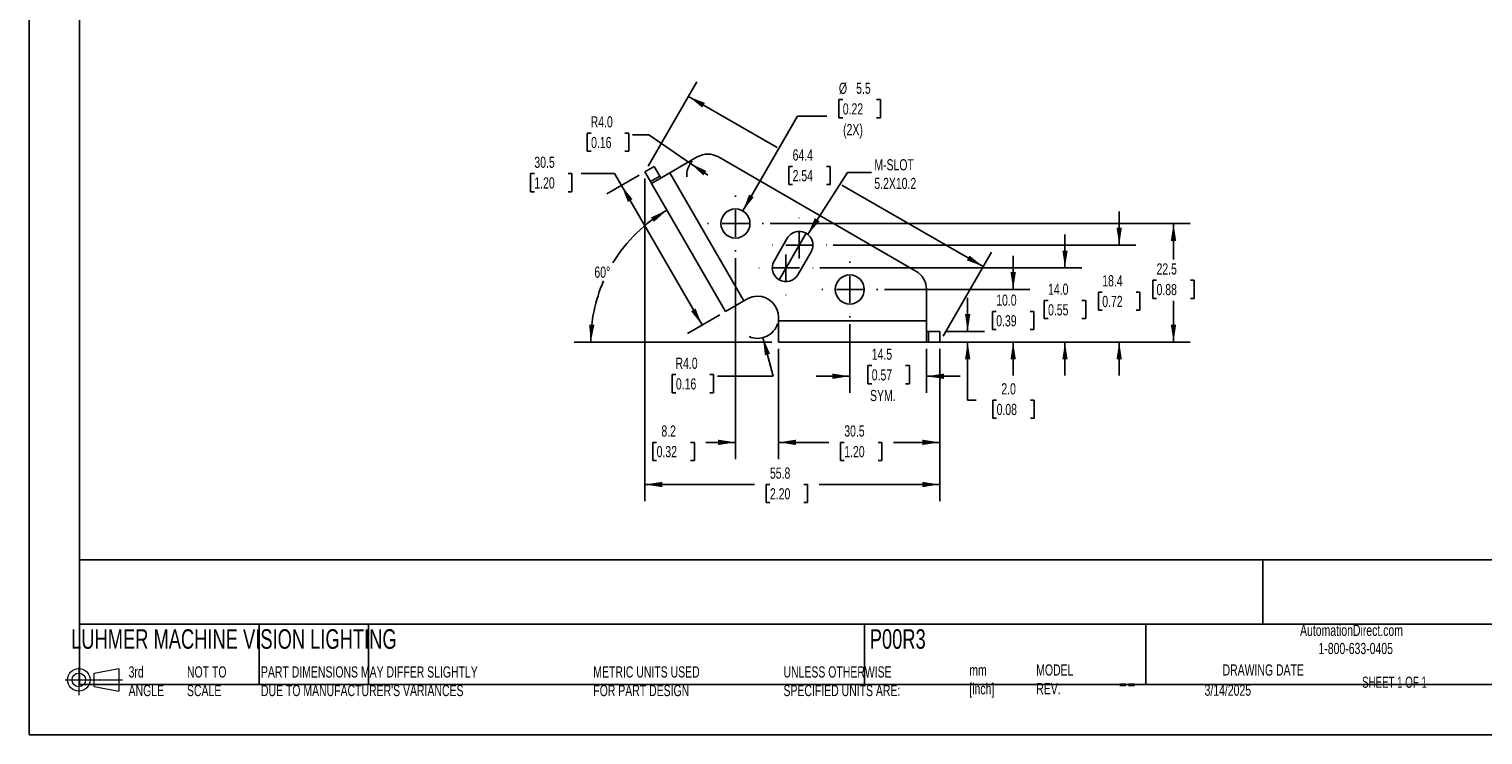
# Model space of a CAD drawing. Header units: millimetres. Extents: x 0 to 419, y 0 to 324.
# Tile 1 of 3: x 0 to 275, y 0 to 134. Entities that reach past the tile are written whole.
import ezdxf

# ---------------------------------------------------------------- set-up
doc = ezdxf.new("R2010")
doc.units = ezdxf.units.MM
doc.linetypes.add('CENTERX2', pattern=[20.32, 12.7, -2.54, 2.54, -2.54])
doc.layers.add('CENTER', color=40, linetype='CENTERX2')
doc.layers.add('DIMENSIONS', color=140, linetype='Continuous', lineweight=25)
doc.layers.add('TEXT', color=140, linetype='Continuous', lineweight=25)
doc.styles.add('SLDTEXTSTYLE0', font='TXT', dxfattribs={"width": 0.7})
doc.styles.add('SLDTEXTSTYLE1', font='TXT', dxfattribs={"width": 0.65})
doc.dimstyles.new('SLDDIMSTYLE10', dxfattribs={"dimtxt": 0.18, "dimasz": 3.302, "dimexe": 0, "dimexo": 0.0625, "dimgap": 0, "dimtad": 0, "dimtih": 1, "dimtoh": 1, "dimdec": 0, "dimrnd": 1e-09, "dimzin": 0, "dimdsep": 46, "dimtxsty": 'Standard', "dimsah": 1, "dimcen": 0.09, "dimadec": 0, "dimazin": 0, "dimtfac": 3.302, "dimtdec": 0, "dimtofl": 0, "dimtmove": 0, "dimatfit": 3, "dimfxl": 0, "dimfrac": 2, "dimtolj": 1, "dimtzin": 0, "dimarcsym": 0})
doc.dimstyles.new('SLDDIMSTYLE3', dxfattribs={"dimtxt": 2.158008, "dimasz": 3.302, "dimexe": 0, "dimexo": 0.0625, "dimgap": 0.539502, "dimtad": 0, "dimtih": 1, "dimtoh": 1, "dimdec": 1, "dimrnd": 1e-09, "dimzin": 12, "dimdsep": 46, "dimtxsty": 'SLDTEXTSTYLE0', "dimsah": 1, "dimcen": 0.09, "dimadec": 0, "dimazin": 3, "dimtfac": 1, "dimtdec": 1, "dimtofl": 0, "dimtmove": 0, "dimatfit": 3, "dimfxl": 0, "dimfrac": 2, "dimtolj": 1, "dimtzin": 12, "dimarcsym": 0})
doc.dimstyles.new('SLDDIMSTYLE4', dxfattribs={"dimtxt": 2.158008, "dimasz": 3.302, "dimexe": 0, "dimexo": 0.0625, "dimgap": 0.539502, "dimtad": 0, "dimtih": 1, "dimtoh": 1, "dimdec": 1, "dimrnd": 1e-09, "dimzin": 4, "dimdsep": 46, "dimtxsty": 'SLDTEXTSTYLE0', "dimsah": 1, "dimcen": 0.09, "dimadec": 0, "dimazin": 1, "dimtfac": 1, "dimtdec": 1, "dimtmove": 0, "dimatfit": 0, "dimfxl": 0, "dimfrac": 2, "dimtolj": 1, "dimtzin": 12, "dimarcsym": 0})
doc.dimstyles.new('SLDDIMSTYLE5', dxfattribs={"dimtxt": 2.158008, "dimasz": 3.302, "dimexe": 0, "dimexo": 0.0625, "dimgap": 0.539502, "dimtad": 0, "dimtih": 1, "dimtoh": 1, "dimdec": 1, "dimrnd": 1e-09, "dimzin": 12, "dimdsep": 46, "dimtxsty": 'SLDTEXTSTYLE0', "dimsah": 1, "dimcen": 0.09, "dimadec": 0, "dimazin": 3, "dimtfac": 1, "dimtdec": 1, "dimtmove": 0, "dimatfit": 0, "dimfxl": 0, "dimfrac": 2, "dimtolj": 1, "dimtzin": 12, "dimarcsym": 0})
doc.dimstyles.new('SLDDIMSTYLE6', dxfattribs={"dimtxt": 2.158008, "dimasz": 3.302, "dimexe": 0, "dimexo": 0.0625, "dimgap": 0.539502, "dimtad": 0, "dimtih": 1, "dimtoh": 1, "dimdec": 4, "dimzin": 12, "dimdsep": 46, "dimtxsty": 'SLDTEXTSTYLE0', "dimsah": 1, "dimcen": 0.09, "dimadec": 0, "dimazin": 3, "dimtfac": 1, "dimtdec": 0, "dimtofl": 0, "dimtmove": 0, "dimatfit": 3, "dimfxl": 0, "dimfrac": 2, "dimtolj": 1, "dimtzin": 12, "dimarcsym": 0})
doc.dimstyles.new('SLDDIMSTYLE7', dxfattribs={"dimtxt": 2.158008, "dimasz": 3.302, "dimexe": 0, "dimexo": 0.0625, "dimgap": 0.539502, "dimtad": 0, "dimtih": 1, "dimtoh": 1, "dimdec": 1, "dimrnd": 1e-09, "dimzin": 4, "dimdsep": 46, "dimtxsty": 'SLDTEXTSTYLE0', "dimsah": 1, "dimcen": 0, "dimadec": 0, "dimazin": 1, "dimtfac": 1, "dimtdec": 1, "dimtofl": 0, "dimtmove": 0, "dimatfit": 3, "dimfxl": 0, "dimfrac": 2, "dimtolj": 1, "dimtzin": 12, "dimarcsym": 0})
doc.dimstyles.new('SLDDIMSTYLE8', dxfattribs={"dimtxt": 2.158008, "dimasz": 3.302, "dimexe": 0, "dimexo": 0.0625, "dimgap": 0.539502, "dimtad": 0, "dimtih": 1, "dimtoh": 1, "dimdec": 1, "dimrnd": 1e-09, "dimzin": 4, "dimdsep": 46, "dimtxsty": 'SLDTEXTSTYLE0', "dimsah": 1, "dimcen": 0, "dimadec": 0, "dimazin": 1, "dimtfac": 1, "dimtdec": 1, "dimtofl": 0, "dimtmove": 0, "dimatfit": 3, "dimfxl": 0, "dimfrac": 2, "dimtolj": 1, "dimtzin": 12, "dimarcsym": 0})
doc.dimstyles.new('SLDDIMSTYLE9', dxfattribs={"dimtxt": 2.158008, "dimasz": 3.302, "dimexe": 0, "dimexo": 0.0625, "dimgap": 0.539502, "dimtad": 0, "dimtih": 1, "dimtoh": 1, "dimdec": 1, "dimrnd": 1e-09, "dimzin": 12, "dimdsep": 46, "dimtxsty": 'SLDTEXTSTYLE0', "dimsah": 1, "dimcen": 0, "dimadec": 0, "dimazin": 3, "dimtfac": 1, "dimtdec": 1, "dimtofl": 0, "dimtmove": 0, "dimatfit": 3, "dimfxl": 0, "dimfrac": 2, "dimtolj": 1, "dimtzin": 12, "dimarcsym": 0})

# ---------------------------------------------------------------- blocks, each defined once
blk = doc.blocks.new('Block11')
at = {"color": 7, "linetype": 'Continuous', "lineweight": 18}
for p, q in [((0, 2.88), (10.87, 2.88)), ((2.59, 5.31), (2.59, 0)), ((5.48, 4.17), (10.18, 5.03)), ((5.48, 1.6), (5.48, 4.17)), ((10.18, 5.03), (10.18, 0.73)), ((5.48, 1.6), (10.18, 0.73))]:
    blk.add_line(p, q, dxfattribs=at)
for radius in [2.15, 1.29]:
    blk.add_circle((2.59, 2.88), radius, dxfattribs=at)
blk = doc.blocks.new('Block12')
at = {"color": 7, "linetype": 'Continuous'}
blk.add_blockref('Block11', (0, 0), dxfattribs=at)
blk = doc.blocks.new('_D_3')
at = {"layer": 'DIMENSIONS'}
for p, q in [((141.95, 73.15), (141.95, 52.25)), ((172.45, 73.15), (172.45, 52.25)), ((141.95, 55.42), (151.45, 55.42)), ((154.38, 55.42), (153.65, 55.42)), ((153.65, 55.42), (153.65, 51.99)), ((160.79, 55.42), (161.51, 55.42)), ((161.51, 55.42), (161.51, 51.99)), ((172.45, 55.42), (163.71, 55.42)), ((153.65, 51.99), (154.38, 51.99)), ((161.51, 51.99), (160.79, 51.99))]:
    blk.add_line(p, q, dxfattribs=at)
for points in [[(141.95, 55.42), (145.25, 54.91), (145.25, 55.93)], [(172.45, 55.42), (169.15, 55.93), (169.15, 54.91)]]:
    blk.add_solid(points, dxfattribs=at)
at = {"layer": 'DIMENSIONS', "char_height": 2.117, "attachment_point": 1, "style": 'SLDTEXTSTYLE0'}
for s, insert in [('30.5', (154.38, 58.63)), ('1.20', (154.38, 54.72))]:
    blk.add_mtext(s, dxfattribs=dict(at, insert=insert))
blk = doc.blocks.new('_D_4')
at = {"layer": 'DIMENSIONS'}
for p, q in [((177.75, 76.42), (177.75, 82.77)), ((173.72, 76.42), (180.92, 76.42)), ((173.72, 74.42), (180.92, 74.42)), ((177.75, 63.41), (177.75, 74.42)), ((179.34, 63.41), (177.75, 63.41)), ((183.23, 63.41), (182.51, 63.41)), ((182.51, 63.41), (182.51, 59.98)), ((189.64, 63.41), (190.37, 63.41)), ((190.37, 63.41), (190.37, 59.98)), ((182.51, 59.98), (183.23, 59.98)), ((190.37, 59.98), (189.64, 59.98))]:
    blk.add_line(p, q, dxfattribs=at)
for points in [[(177.75, 76.42), (178.26, 79.72), (177.24, 79.72)], [(177.75, 74.42), (177.24, 71.12), (178.26, 71.12)]]:
    blk.add_solid(points, dxfattribs=at)
at = {"layer": 'DIMENSIONS', "char_height": 2.117, "attachment_point": 1, "style": 'SLDTEXTSTYLE0'}
for s, insert in [('2.0', (184.13, 66.62)), ('0.08', (183.23, 62.71))]:
    blk.add_mtext(s, dxfattribs=dict(at, insert=insert))
blk = doc.blocks.new('_D_5')
at = {"layer": 'DIMENSIONS'}
for p, q in [((186.37, 84.37), (186.37, 90.72)), ((161.98, 84.37), (189.54, 84.37)), ((183.16, 80.21), (182.44, 80.21)), ((182.44, 80.21), (182.44, 76.78)), ((189.57, 80.21), (190.3, 80.21)), ((190.3, 80.21), (190.3, 76.78)), ((171.22, 74.42), (189.54, 74.42)), ((182.44, 76.78), (183.16, 76.78)), ((186.37, 74.42), (186.37, 68.07)), ((190.3, 76.78), (189.57, 76.78))]:
    blk.add_line(p, q, dxfattribs=at)
for points in [[(186.37, 84.37), (186.88, 87.67), (185.86, 87.67)], [(186.37, 74.42), (185.86, 71.12), (186.88, 71.12)]]:
    blk.add_solid(points, dxfattribs=at)
at = {"layer": 'DIMENSIONS', "char_height": 2.117, "attachment_point": 1, "style": 'SLDTEXTSTYLE0'}
for s, insert in [('10.0', (183.16, 83.42)), ('0.39', (183.16, 79.51))]:
    blk.add_mtext(s, dxfattribs=dict(at, insert=insert))
blk = doc.blocks.new('_D_6')
at = {"layer": 'DIMENSIONS'}
for p, q in [((196.18, 88.46), (196.18, 94.81)), ((149.76, 88.46), (199.36, 88.46)), ((192.98, 82.28), (192.25, 82.28)), ((192.25, 82.28), (192.25, 78.85)), ((199.39, 82.28), (200.11, 82.28)), ((200.11, 82.28), (200.11, 78.85)), ((192.25, 78.85), (192.98, 78.85)), ((200.11, 78.85), (199.39, 78.85)), ((171.22, 74.42), (199.36, 74.42)), ((196.18, 74.42), (196.18, 68.07))]:
    blk.add_line(p, q, dxfattribs=at)
for points in [[(196.18, 88.46), (196.69, 91.76), (195.68, 91.76)], [(196.18, 74.42), (195.68, 71.12), (196.69, 71.12)]]:
    blk.add_solid(points, dxfattribs=at)
at = {"layer": 'DIMENSIONS', "char_height": 2.117, "attachment_point": 1, "style": 'SLDTEXTSTYLE0'}
for s, insert in [('14.0', (192.98, 85.49)), ('0.55', (192.98, 81.58))]:
    blk.add_mtext(s, dxfattribs=dict(at, insert=insert))
blk = doc.blocks.new('_D_7')
at = {"layer": 'DIMENSIONS'}
for p, q in [((206.45, 92.79), (206.45, 99.14)), ((152.26, 92.79), (209.62, 92.79)), ((203.24, 83.87), (202.52, 83.87)), ((202.52, 83.87), (202.52, 80.44)), ((209.66, 83.87), (210.38, 83.87)), ((210.38, 83.87), (210.38, 80.44)), ((202.52, 80.44), (203.24, 80.44)), ((210.38, 80.44), (209.66, 80.44)), ((173.72, 74.42), (209.62, 74.42)), ((206.45, 74.42), (206.45, 68.07))]:
    blk.add_line(p, q, dxfattribs=at)
for points in [[(206.45, 92.79), (206.96, 96.09), (205.94, 96.09)], [(206.45, 74.42), (205.94, 71.12), (206.96, 71.12)]]:
    blk.add_solid(points, dxfattribs=at)
at = {"layer": 'DIMENSIONS', "char_height": 2.117, "attachment_point": 1, "style": 'SLDTEXTSTYLE0'}
for s, insert in [('18.4', (203.24, 87.08)), ('0.72', (203.24, 83.17))]:
    blk.add_mtext(s, dxfattribs=dict(at, insert=insert))
blk = doc.blocks.new('_D_8')
at = {"layer": 'DIMENSIONS'}
for p, q in [((140.33, 96.88), (219.9, 96.88)), ((216.73, 96.88), (216.73, 90.04)), ((213.52, 86.12), (212.8, 86.12)), ((212.8, 86.12), (212.8, 82.69)), ((219.93, 86.12), (220.66, 86.12)), ((220.66, 86.12), (220.66, 82.69)), ((212.8, 82.69), (213.52, 82.69)), ((220.66, 82.69), (219.93, 82.69)), ((216.73, 74.42), (216.73, 82.21)), ((171.22, 74.42), (219.9, 74.42))]:
    blk.add_line(p, q, dxfattribs=at)
for points in [[(216.73, 96.88), (216.22, 93.57), (217.24, 93.57)], [(216.73, 74.42), (217.24, 77.72), (216.22, 77.72)]]:
    blk.add_solid(points, dxfattribs=at)
at = {"layer": 'DIMENSIONS', "char_height": 2.117, "attachment_point": 1, "style": 'SLDTEXTSTYLE0'}
for s, insert in [('22.5', (213.52, 89.33)), ('0.88', (213.52, 85.42))]:
    blk.add_mtext(s, dxfattribs=dict(at, insert=insert))
blk = doc.blocks.new('_D_9')
at = {"layer": 'DIMENSIONS'}
blk.add_line((140.68, 74.42), (103.2, 74.42), dxfattribs=at)
for start, end in [(120, 148.6991), (156.378, 180)]:
    blk.add_arc((135.24, 74.42), 28.86, start, end, dxfattribs=at)
for points in [[(120.81, 99.41), (117.77, 98.03), (118.33, 97.18)], [(106.38, 74.42), (107.07, 77.69), (106.06, 77.74)]]:
    blk.add_solid(points, dxfattribs=at)
at = {"layer": 'DIMENSIONS', "insert": (107.06, 88.71), "char_height": 2.117, "attachment_point": 1, "style": 'SLDTEXTSTYLE0'}
blk.add_mtext('60°', dxfattribs=at)
blk = doc.blocks.new('_D_10')
at = {"layer": 'DIMENSIONS'}
for p, q in [((95.69, 106.32), (94.96, 106.32)), ((94.96, 106.32), (94.96, 102.89)), ((102.1, 106.32), (102.82, 106.32)), ((102.82, 106.32), (102.82, 102.89)), ((110.89, 106.32), (104.54, 106.32)), ((115.54, 106.01), (109.44, 102.49)), ((112.18, 104.08), (110.89, 106.32)), ((94.96, 102.89), (95.69, 102.89)), ((102.82, 102.89), (102.1, 102.89)), ((127.44, 77.66), (112.18, 104.08)), ((130.79, 79.59), (124.69, 76.07))]:
    blk.add_line(p, q, dxfattribs=at)
for points in [[(112.18, 104.08), (113.4, 100.96), (114.28, 101.47)], [(127.44, 77.66), (126.23, 80.77), (125.35, 80.27)]]:
    blk.add_solid(points, dxfattribs=at)
at = {"layer": 'DIMENSIONS', "char_height": 2.117, "attachment_point": 1, "style": 'SLDTEXTSTYLE0'}
for s, insert in [('30.5', (95.69, 109.53)), ('1.20', (95.69, 105.62))]:
    blk.add_mtext(s, dxfattribs=dict(at, insert=insert))
blk = doc.blocks.new('_D_11')
at = {"layer": 'DIMENSIONS'}
for p, q in [((116.64, 105.37), (116.64, 44.26)), ((172.45, 73.15), (172.45, 44.26)), ((116.64, 47.44), (137.39, 47.44)), ((140.31, 47.44), (139.59, 47.44)), ((139.59, 47.44), (139.59, 44.01)), ((146.72, 47.44), (147.45, 47.44)), ((147.45, 47.44), (147.45, 44.01)), ((172.45, 47.44), (149.65, 47.44)), ((139.59, 44.01), (140.31, 44.01)), ((147.45, 44.01), (146.72, 44.01))]:
    blk.add_line(p, q, dxfattribs=at)
for points in [[(116.64, 47.44), (119.94, 46.93), (119.94, 47.94)], [(172.45, 47.44), (169.15, 47.94), (169.15, 46.93)]]:
    blk.add_solid(points, dxfattribs=at)
at = {"layer": 'DIMENSIONS', "char_height": 2.117, "attachment_point": 1, "style": 'SLDTEXTSTYLE0'}
for s, insert in [('55.8', (140.31, 50.65)), ('2.20', (140.31, 46.73))]:
    blk.add_mtext(s, dxfattribs=dict(at, insert=insert))
blk = doc.blocks.new('_D_12')
at = {"layer": 'DIMENSIONS'}
for p, q in [((106.44, 113.98), (105.72, 113.98)), ((105.72, 113.98), (105.72, 110.55)), ((112.85, 113.98), (113.58, 113.98)), ((113.58, 113.98), (113.58, 110.55)), ((117.35, 113.67), (114.3, 113.67)), ((125.25, 108.27), (117.35, 113.67)), ((105.72, 110.55), (106.44, 110.55)), ((113.58, 110.55), (112.85, 110.55)), ((128.55, 106.01), (125.25, 108.27))]:
    blk.add_line(p, q, dxfattribs=at)
blk.add_arc((128.55, 106.01), 4, 137.6146, 184.0712, dxfattribs=at)
blk.add_solid([(125.25, 108.27), (127.68, 105.99), (128.26, 106.83)], dxfattribs=at)
at = {"layer": 'DIMENSIONS', "char_height": 2.117, "attachment_point": 1, "style": 'SLDTEXTSTYLE0'}
for s, insert in [('R4.0', (106.36, 117.19)), ('0.16', (106.44, 113.27))]:
    blk.add_mtext(s, dxfattribs=dict(at, insert=insert))
blk = doc.blocks.new('_D_13')
at = {"layer": 'DIMENSIONS'}
for p, q in [((138.98, 75.25), (140.94, 67.94)), ((122.5, 68.25), (121.78, 68.25)), ((121.78, 68.25), (121.78, 64.82)), ((128.92, 68.25), (129.64, 68.25)), ((129.64, 68.25), (129.64, 64.82)), ((140.94, 67.94), (130.37, 67.94)), ((121.78, 64.82), (122.5, 64.82)), ((129.64, 64.82), (128.92, 64.82))]:
    blk.add_line(p, q, dxfattribs=at)
blk.add_arc((137.95, 79.11), 4, 246.5592, 342.3854, dxfattribs=at)
blk.add_solid([(138.98, 75.25), (139.35, 71.92), (140.33, 72.19)], dxfattribs=at)
at = {"layer": 'DIMENSIONS', "char_height": 2.117, "attachment_point": 1, "style": 'SLDTEXTSTYLE0'}
for s, insert in [('R4.0', (122.42, 71.46)), ('0.16', (122.5, 67.55))]:
    blk.add_mtext(s, dxfattribs=dict(at, insert=insert))
blk = doc.blocks.new('_D_14')
at = {"layer": 'DIMENSIONS'}
for p, q in [((154.1, 120.34), (153.38, 120.34)), ((153.38, 120.34), (153.38, 116.91)), ((160.51, 120.34), (161.24, 120.34)), ((161.24, 120.34), (161.24, 116.91)), ((135.15, 99.26), (145.51, 117.2)), ((145.51, 117.2), (151.07, 117.2)), ((153.38, 116.91), (154.1, 116.91)), ((161.24, 116.91), (160.51, 116.91))]:
    blk.add_line(p, q, dxfattribs=at)
blk.add_solid([(135.15, 99.26), (137.24, 101.86), (136.36, 102.37)], dxfattribs=at)
at = {"layer": 'DIMENSIONS', "char_height": 2.117, "attachment_point": 1, "style": 'SLDTEXTSTYLE0'}
for s, insert in [('%%c', (153.37, 123.55)), ('5.5', (156.63, 123.55)), ('0.22', (154.1, 119.64)), ('(2X)', (154.16, 115.72))]:
    blk.add_mtext(s, dxfattribs=dict(at, insert=insert))
blk = doc.blocks.new('_D_15')
at = {"layer": 'DIMENSIONS'}
for p, q in [((155.42, 77.81), (155.42, 64.77)), ((169.95, 73.15), (169.95, 64.77)), ((159.59, 69.96), (158.87, 69.96)), ((158.87, 69.96), (158.87, 66.53)), ((166, 69.96), (166.73, 69.96)), ((166.73, 69.96), (166.73, 66.53)), ((155.42, 67.94), (149.07, 67.94)), ((158.87, 66.53), (159.59, 66.53)), ((166.73, 66.53), (166, 66.53)), ((169.95, 67.94), (176.3, 67.94))]:
    blk.add_line(p, q, dxfattribs=at)
for points in [[(155.42, 67.94), (152.12, 68.45), (152.12, 67.44)], [(169.95, 67.94), (173.25, 67.44), (173.25, 68.45)]]:
    blk.add_solid(points, dxfattribs=at)
at = {"layer": 'DIMENSIONS', "char_height": 2.117, "attachment_point": 1, "style": 'SLDTEXTSTYLE0'}
for s, insert in [('14.5', (159.59, 73.17)), ('0.57', (159.59, 69.26)), ('SYM.', (159.26, 65.35))]:
    blk.add_mtext(s, dxfattribs=dict(at, insert=insert))
blk = doc.blocks.new('_D_16')
at = {"layer": 'DIMENSIONS'}
for p, q in [((133.77, 90.32), (133.77, 52.25)), ((141.95, 73.15), (141.95, 52.25)), ((118.85, 55.42), (118.13, 55.42)), ((118.13, 55.42), (118.13, 51.99)), ((125.27, 55.42), (125.99, 55.42)), ((125.99, 55.42), (125.99, 51.99)), ((133.77, 55.42), (128.19, 55.42)), ((141.95, 55.42), (148.3, 55.42)), ((118.13, 51.99), (118.85, 51.99)), ((125.99, 51.99), (125.27, 51.99))]:
    blk.add_line(p, q, dxfattribs=at)
for points in [[(133.77, 55.42), (130.47, 55.93), (130.47, 54.91)], [(141.95, 55.42), (145.25, 54.91), (145.25, 55.93)]]:
    blk.add_solid(points, dxfattribs=at)
at = {"layer": 'DIMENSIONS', "char_height": 2.117, "attachment_point": 1, "style": 'SLDTEXTSTYLE0'}
for s, insert in [('8.2', (119.75, 58.63)), ('0.32', (118.85, 54.72))]:
    blk.add_mtext(s, dxfattribs=dict(at, insert=insert))
blk = doc.blocks.new('_D_17')
at = {"layer": 'DIMENSIONS'}
for p, q in [((117.27, 107.74), (126.47, 123.68)), ((124.89, 120.93), (141.68, 111.24)), ((144.6, 107.7), (143.88, 107.7)), ((143.88, 107.7), (143.88, 104.27)), ((151.01, 107.7), (151.74, 107.7)), ((151.74, 107.7), (151.74, 104.27)), ((143.88, 104.27), (144.6, 104.27)), ((151.74, 104.27), (151.01, 104.27)), ((180.7, 88.71), (153.94, 104.16)), ((173.08, 75.52), (182.29, 91.46))]:
    blk.add_line(p, q, dxfattribs=at)
for points in [[(124.89, 120.93), (127.49, 118.84), (128, 119.72)], [(180.7, 88.71), (178.09, 90.8), (177.58, 89.92)]]:
    blk.add_solid(points, dxfattribs=at)
at = {"layer": 'DIMENSIONS', "char_height": 2.117, "attachment_point": 1, "style": 'SLDTEXTSTYLE0'}
for s, insert in [('64.4', (144.6, 110.91)), ('2.54', (144.6, 107))]:
    blk.add_mtext(s, dxfattribs=dict(at, insert=insert))
blk = doc.blocks.new('SW_CENTERMARKSYMBOL_4')
at = {"layer": 'CENTER', "color": 0}
for p, q in [((0, 5.08), (0, 5.29)), ((-5.08, 0), (-5.29, 0)), ((0, 0), (-2.54, 0)), ((0, 0), (0, 2.54)), ((0, 0), (0, -2.54)), ((0, 0), (2.54, 0)), ((5.08, 0), (5.29, 0)), ((0, -5.08), (0, -5.29))]:
    blk.add_line(p, q, dxfattribs=at)
blk = doc.blocks.new('SW_CENTERMARKSYMBOL_5')
at = {"layer": 'CENTER', "color": 0}
for p, q in [((0, 5.08), (0, 5.14)), ((-5.08, 0), (-5.14, 0)), ((0, 0), (-2.54, 0)), ((0, 0), (0, 2.54)), ((0, 0), (0, -2.54)), ((0, 0), (2.54, 0)), ((5.08, 0), (5.14, 0)), ((0, -5.08), (0, -5.14))]:
    blk.add_line(p, q, dxfattribs=at)
blk = doc.blocks.new('SW_CENTERMARKSYMBOL_6')
at = {"layer": 'CENTER', "color": 0}
for p, q in [((0, 5.08), (0, 5.14)), ((-5.08, 0), (-5.14, 0)), ((0, 0), (-2.54, 0)), ((0, 0), (0, 2.54)), ((0, 0), (0, -2.54)), ((0, 0), (2.54, 0)), ((5.08, 0), (5.14, 0)), ((0, -5.08), (0, -5.14))]:
    blk.add_line(p, q, dxfattribs=at)
blk = doc.blocks.new('SW_CENTERMARKSYMBOL_7')
at = {"layer": 'CENTER', "color": 0}
for p, q in [((0, 5.08), (0, 5.29)), ((-5.08, 0), (-5.29, 0)), ((0, 0), (-2.54, 0)), ((0, 0), (0, 2.54)), ((0, 0), (0, -2.54)), ((0, 0), (2.54, 0)), ((5.08, 0), (5.29, 0)), ((0, -5.08), (0, -5.29))]:
    blk.add_line(p, q, dxfattribs=at)

msp = doc.modelspace()

# ---------------------------------------------------------------- linework, layer by layer
at = {"color": 7, "linetype": 'Continuous'}
for p in [(0.00371, 323.85401), (419.10371, 0.00401)]:
    msp.add_line(p, (0.00371, 0.00401), dxfattribs=at)
for p, q in [((118.36752, 107.64473), (116.63547, 106.64473)), ((118.36752, 107.64473), (119.42623, 105.81098)), ((121.35075, 106.47762), (126.5469, 109.47762)), ((130.54763, 109.4772), (167.94738, 87.87392)), ((116.63547, 106.64473), (117.69418, 104.81098)), ((119.42623, 105.81098), (117.69418, 104.81098)), ((117.69418, 104.81098), (117.88665, 104.47762)), ((117.88665, 104.47762), (121.35075, 106.47762)), ((119.42623, 105.81098), (119.6187, 105.47762)), ((135.35075, 82.22891), (121.35075, 106.47762)), ((117.88665, 104.47762), (131.88665, 80.22891)), ((141.09542, 89.75982), (143.59634, 94.08942)), ((148.09912, 91.48847), (145.5982, 87.15887)), ((169.94665, 84.41024), (169.94665, 78.41891)), ((135.35075, 82.22891), (131.88665, 80.22891)), ((135.94665, 82.57295), (135.35075, 82.22891)), ((141.94665, 78.41891), (141.94665, 79.10885)), ((141.94665, 78.41891), (169.94665, 78.41891)), ((141.94665, 74.41891), (141.94665, 78.41891)), ((169.94665, 78.41891), (169.94665, 74.41891)), ((141.94665, 74.41891), (169.94665, 74.41891)), ((169.94665, 76.41891), (170.33158, 76.41891)), ((169.94665, 74.41891), (170.33158, 74.41891)), ((170.33158, 76.41891), (170.33158, 74.41891)), ((170.33158, 76.41891), (172.449, 76.41891)), ((170.33158, 74.41891), (172.449, 74.41891)), ((172.449, 74.41891), (172.449, 76.41891))]:
    msp.add_line(p, q)
for centre, radius, start, end in [((128.5469, 106.01352), 4, 90, 120), ((128.5469, 106.01352), 4, 59.9879079, 90), ((133.77327, 96.87643), 2.75, 90, 270), ((133.77327, 96.87643), 2.75, 270, 90), ((145.84773, 92.78894), 2.6, 90, 149.9879079), ((145.84773, 92.78894), 2.6, 329.9879079, 90), ((143.34681, 88.45934), 2.6, 149.9879079, 329.9879079), ((155.42127, 84.37186), 2.75, 90, 270), ((155.42127, 84.37186), 2.75, 270, 90), ((165.94665, 84.41024), 4, 0, 59.9879079), ((137.94665, 79.10885), 4, 90, 120), ((137.94665, 79.10885), 4, 0, 90)]:
    msp.add_arc(centre, radius, start, end)
at = {"layer": 'CENTER'}
msp.add_line((142.04634, 86.20795), (147.1482, 95.04033), dxfattribs=at)
at = {"layer": 'TEXT'}
for p, q in [((9.525, 314.325), (9.525, 9.525)), ((409.575, 33.18916), (9.525, 33.18916)), ((233.63834, 33.18916), (233.63834, 20.955)), ((409.575, 20.955), (9.525, 20.955)), ((43.5671, 20.955), (43.5671, 9.525)), ((64.25608, 20.955), (64.25608, 9.525)), ((158.22631, 20.955), (158.22631, 9.525)), ((211.49672, 20.955), (211.49672, 9.525)), ((9.525, 9.525), (409.575, 9.525))]:
    msp.add_line(p, q, dxfattribs=at)

# ---------------------------------------------------------------- block references
at = {"layer": 'CENTER'}
for name, p in [('SW_CENTERMARKSYMBOL_4', (133.77327, 96.87643)), ('SW_CENTERMARKSYMBOL_5', (145.84773, 92.78894)), ('SW_CENTERMARKSYMBOL_6', (143.34681, 88.45934)), ('SW_CENTERMARKSYMBOL_7', (155.42127, 84.37186))]:
    msp.add_blockref(name, p, dxfattribs=at)
at = {"layer": 'TEXT'}
msp.add_blockref('Block12', (6.83794, 7.55386), dxfattribs=at)

# ---------------------------------------------------------------- texts
at = {"color": 179, "linetype": 'Continuous', "lineweight": 18, "char_height": 2.1166667, "attachment_point": 1, "style": 'SLDTEXTSTYLE0'}
for s, insert in [('AutomationDirect.com', (240.69496, 20.87653)), ('1-800-633-0405', (244.19158, 17.43702))]:
    msp.add_mtext(s, dxfattribs=dict(at, insert=insert))
at = {"layer": 'DIMENSIONS', "insert": (160.07863, 109.05485), "char_height": 2.1166667, "attachment_point": 1, "style": 'SLDTEXTSTYLE0'}
msp.add_mtext('M-SLOT^J5.2X10.2', dxfattribs=at)
at = {"layer": 'TEXT'}
for s, insert, char_height, attachment_point, style in [('LUHMER MACHINE VISION LIGHTING', (7.96573, 20.02344), 3.7041667, 1, 'SLDTEXTSTYLE0'), ('P00R3', (159.20772, 20.02344), 3.704167, 1, 'SLDTEXTSTYLE0'), ('3rd^JANGLE', (18.85043, 12.99657), 2.116667, 1, 'SLDTEXTSTYLE0'), ('NOT TO^JSCALE', (29.90672, 12.99657), 2.1166667, 1, 'SLDTEXTSTYLE0'), ("PART DIMENSIONS MAY DIFFER SLIGHTLY ^JDUE TO MANUFACTURER'S VARIANCES", (43.91253, 12.99657), 2.1166667, 1, 'SLDTEXTSTYLE0'), ('METRIC UNITS USED ^JFOR PART DESIGN', (106.85361, 12.99657), 2.1166667, 1, 'SLDTEXTSTYLE0'), ('UNLESS OTHERWISE ^JSPECIFIED UNITS ARE:', (142.86913, 12.99657), 2.1166667, 1, 'SLDTEXTSTYLE0'), ('mm^J[inch]', (178.06381, 13.32914), 2.116667, 1, 'SLDTEXTSTYLE0'), ('MODEL ^JREV.', (190.73367, 13.36399), 2.1166667, 1, 'SLDTEXTSTYLE0'), ('DRAWING DATE', (233.72531, 13.36399), 2.1166667, 2, 'SLDTEXTSTYLE0'), ('SHEET 1 OF 1', (252.44129, 11.05149), 2.1166667, 1, 'SLDTEXTSTYLE1'), ('--', (206.29794, 12.73426), 5.291667, 1, 'SLDTEXTSTYLE0'), ('3/14/2025', (222.61281, 9.53678), 2.116667, 1, 'SLDTEXTSTYLE0')]:
    msp.add_mtext(s, dxfattribs=dict(at, insert=insert, char_height=char_height, attachment_point=attachment_point, style=style))

# ---------------------------------------------------------------- dimensions: what is measured, and where the dimension line sits
at = {"layer": 'DIMENSIONS'}
for base, p1, p2, angle, dimstyle, picture, middle in [((180.69856, 88.70673), (116.63547, 106.64473), (172.449, 74.41891), 329.9985708, 'SLDDIMSTYLE3', '_D_17', (147.80692, 107.69782)), ((127.43612, 77.65939), (116.63547, 106.64473), (131.88665, 80.22891), 300, 'SLDDIMSTYLE3', '_D_10', (110.89084, 106.31665)), ((206.449, 92.78894), (172.449, 74.41891), (150.98773, 92.78894), 90, 'SLDDIMSTYLE5', '_D_7', (206.449, 83.868)), ((216.72796, 96.87643), (169.94665, 74.41891), (139.06327, 96.87643), 90, 'SLDDIMSTYLE3', '_D_8', (216.72796, 86.12283)), ((196.18393, 88.45934), (169.94665, 74.41891), (148.48681, 88.45934), 90, 'SLDDIMSTYLE4', '_D_6', (196.18393, 82.28127)), ((186.36782, 84.37186), (169.94665, 74.41891), (160.71127, 84.37186), 90, 'SLDDIMSTYLE4', '_D_5', (186.36782, 80.20848)), ((177.74778, 76.41891), (172.449, 74.41891), (172.449, 76.41891), 90, 'SLDDIMSTYLE4', '_D_4', (177.74778, 63.41185))]:
    dim = msp.add_linear_dim(base=base, p1=p1, p2=p2, angle=angle, dimstyle=dimstyle, dxfattribs=at)
    dim.commit()
    dim.dimension.update_dxf_attribs({"geometry": picture, "text_midpoint": middle, "dimtype": 160})
dim = msp.add_diameter_dim_2p(p1=(132.39827, 94.49486), p2=(135.14827, 99.258), text='<>\\P(2X)', dimstyle='SLDDIMSTYLE9', dxfattribs=at)
dim.commit()
dim.dimension.update_dxf_attribs({"geometry": '_D_14', "text_midpoint": (157.30847, 118.31853), "dimtype": 163})
for center, mpoint, dimstyle, picture, middle in [((128.5469, 106.01352), (125.24525, 108.27163), 'SLDDIMSTYLE7', '_D_12', (109.64705, 113.67195)), ((137.94665, 79.10885), (138.98192, 75.24515), 'SLDDIMSTYLE8', '_D_13', (125.71047, 67.94368))]:
    dim = msp.add_radius_dim(center=center, mpoint=mpoint, dimstyle=dimstyle, dxfattribs=at)
    dim.commit()
    dim.dimension.update_dxf_attribs({"geometry": picture, "text_midpoint": middle, "dimtype": 164})
for base, p1, p2, dimstyle, picture, middle in [((172.449, 47.43524), (116.63547, 106.64473), (172.449, 74.41891), 'SLDDIMSTYLE3', '_D_11', (143.51807, 47.43524)), ((141.94665, 55.42158), (133.77327, 91.58643), (141.94665, 74.41891), 'SLDDIMSTYLE5', '_D_16', (122.06131, 55.42158)), ((172.449, 55.42158), (141.94665, 74.41891), (172.449, 74.41891), 'SLDDIMSTYLE3', '_D_3', (157.58363, 55.42158))]:
    dim = msp.add_linear_dim(base=base, p1=p1, p2=p2, dimstyle=dimstyle, dxfattribs=at)
    dim.commit()
    dim.dimension.update_dxf_attribs({"geometry": picture, "text_midpoint": middle, "dimtype": 160})
dim = msp.add_angular_dim_2l(base=(115.06514, 95.05819), line1=((141.94665, 74.41891), (169.94665, 74.41891)), line2=((117.88665, 104.47762), (131.88665, 80.22891)), dimstyle='SLDDIMSTYLE6', dxfattribs=at)
dim.commit()
dim.dimension.update_dxf_attribs({"geometry": '_D_9', "text_midpoint": (109.61518, 87.69906), "dimtype": 162})
dim = msp.add_linear_dim(base=(169.94665, 67.94368), p1=(155.42127, 79.08186), p2=(169.94665, 74.41891), text='<>\\PSYM.', dimstyle='SLDDIMSTYLE5', dxfattribs=at)
dim.commit()
dim.dimension.update_dxf_attribs({"geometry": '_D_15', "text_midpoint": (162.79774, 67.94368), "dimtype": 160})

# ---------------------------------------------------------------- leaders
msp.add_leader([(147.47004, 94.82072), (155.00807, 106.5647), (159.54963, 106.5647)], dimstyle='SLDDIMSTYLE10', dxfattribs=at)

doc.saveas('drawing.dxf')
